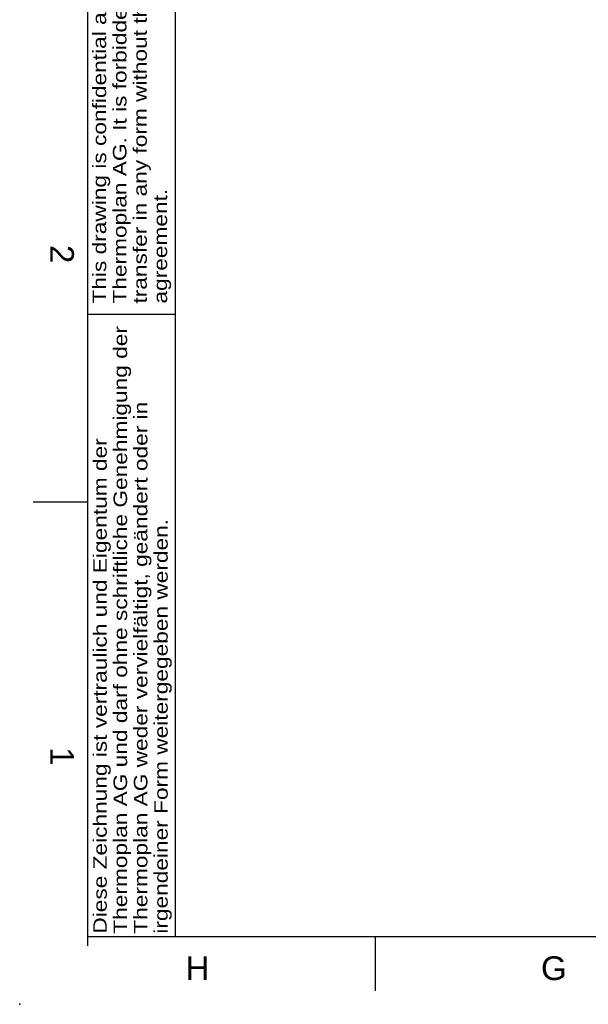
# Model space of a CAD drawing. Header units: millimetres. Extents: x -40 to 419, y 0 to 295.
# Tile 1 of 85: x 0 to 84, y 0 to 146. Entities that reach past the tile are written whole.
import ezdxf
from ezdxf import colors
from ezdxf.entities.mleader import LeaderData, LeaderLine
from ezdxf.math import Vec2, Vec3

# ---------------------------------------------------------------- set-up
doc = ezdxf.new("R2010")
doc.units = ezdxf.units.MM
for name, color, linetype in [('Cartouche', 7, 'Continuous'), ('Défaut', 7, 'Continuous'), ('Marges', 7, 'Continuous')]:
    doc.layers.add(name, color=color, linetype=linetype)
doc.styles.add('SEACAD_Arial', font='arial.ttf')

# ---------------------------------------------------------------- blocks, each defined once
blk = doc.blocks.new('_Dot')
at = {"color": 0, "linetype": 'ByBlock', "lineweight": -2}
blk.add_line((-0.5, 0), (-1, 0), dxfattribs=at)
at = {"color": 0, "linetype": 'ByBlock', "const_width": 0.5}
blk.add_lwpolyline([(-0.25, 0, 1), (0.25, 0, 1)], format="xyb", close=True, dxfattribs=at)
blk = doc.blocks.new('SE5')
at = {"layer": 'Marges', "char_height": 3.5, "width": 3.8216, "attachment_point": 1, "rotation": 270}
for s, insert in [('{\\fArial|b0||i0||c0|p34;\\C7;\\H3.5;\\W1.;2}', (8, 112.25)), ('{\\fArial|b0||i0||c0|p34;\\C7;\\H3.5;\\W1.;1}', (8, 38))]:
    blk.add_mtext(s, dxfattribs=dict(at, insert=insert))
at = {"layer": 'Marges', "char_height": 3.5, "attachment_point": 1}
for s, insert, width in [('{\\fArial|b0||i0||c0|p34;\\C7;\\H3.5;\\W1.;H}', (24.5, 7.09), 3.7133), ('{\\fArial|b0||i0||c0|p34;\\C7;\\H3.5;\\W1.;G}', (77, 7.09), 3.8044)]:
    blk.add_mtext(s, dxfattribs=dict(at, insert=insert, width=width))
blk = doc.blocks.new('SE4')
at = {"layer": 'Marges'}
blk.add_blockref('SE5', (0, 0), dxfattribs=at)
blk = doc.blocks.new('SE7')
at = {"layer": 'Défaut', "char_height": 2, "attachment_point": 1, "rotation": 90, "line_spacing_factor": 0.9, "style": 'SEACAD_Arial'}
for s, insert, width in [('{\\fArial|b0||i0||c0|p34;\\C7;\\H2.;\\W1.2;This drawing is confidential and belongs exclusively to \\P}{\\fArial|b0||i0||c0|p34;\\C7;\\H2.;\\W1.2;Thermoplan AG. It is forbidden to reproduce, to modify or \\P}{\\fArial|b0||i0||c0|p34;\\C7;\\H2.;\\W1.2;transfer in any form without the Thermoplan AG written \\P}{\\fArial|b0||i0||c0|p34;\\C7;\\H2.;\\W1.2;agreement.\\P}', (10.77, 103.59), 101.1835), ('{\\fArial|b0||i0||c0|p34;\\C7;\\H2.;\\W1.2;Diese Zeichnung ist vertraulich und Eigentum der \\P}{\\fArial|b0||i0||c0|p34;\\C7;\\H2.;\\W1.2;Thermoplan AG und darf ohne schriftliche Genehmigung der \\P}{\\fArial|b0||i0||c0|p34;\\C7;\\H2.;\\W1.2;Thermoplan AG weder vervielfältigt, geändert oder in \\P}{\\fArial|b0||i0||c0|p34;\\C7;\\H2.;\\W1.2;irgendeiner Form weitergegeben werden.\\P}', (10.86, 10.44), 96.7589)]:
    blk.add_mtext(s, dxfattribs=dict(at, insert=insert, width=width))
blk = doc.blocks.new('SE6')
at = {"layer": 'Défaut'}
blk.add_blockref('SE7', (0, 0), dxfattribs=at)

msp = doc.modelspace()

# ---------------------------------------------------------------- linework, layer by layer
at = {"layer": 'Défaut', "color": 7, "linetype": 'Continuous'}
for p, q in [((10, 194), (10, 8.639)), ((23, 10), (23, 194)), ((10, 102), (23, 102)), ((10, 10), (23, 10))]:
    msp.add_line(p, q, dxfattribs=at)
at = {"layer": 'Marges', "color": 7, "linetype": 'Continuous'}
for p, q in [((10, 287), (10, 10)), ((10, 74.25), (2, 74.25)), ((10, 10), (410, 10)), ((52.5, 10), (52.5, 2))]:
    msp.add_line(p, q, dxfattribs=at)
msp.add_point((0, 0), dxfattribs=at)

# ---------------------------------------------------------------- block references
for name in ['SE4', 'SE6']:
    msp.add_blockref(name, (0, 0))

# ---------------------------------------------------------------- leaders
at = {"layer": 'Cartouche', "color": 7, "linetype": 'Continuous'}
ml = msp.add_multileader_mtext('Standard', dxfattribs=at)
ml.set_content('{\\pxsm0.9;\\fArial|b0||i0||c0|p34;\\W1.;1 / 1\\P}', color=256)
ml.set_leader_properties()
ml.set_arrow_properties(name='DOT')
ml.build(insert=Vec2(0, 0))
ml.multileader.update_dxf_attribs({"leader_type": 0, "dogleg_length": 0, "arrow_head_size": 2})
ctx = ml.context
ctx.base_point, ctx.char_height, ctx.arrow_head_size, ctx.landing_gap_size = Vec3(399.7761, 12.1321), 2, 2, 0.7
ctx.text_align_type = 1
notes = []
notes.append((ctx, [(0, (0, 0, 0), (0, 0), (1, 0), 1, [])]))
ctx.mtext.insert, ctx.mtext.alignment = Vec3(404.0841, 13.1491), 2
for ctx, leaders in notes:
    for number, flags, end, landing, length, lines in leaders:
        leader = LeaderData()
        leader.index, (leader.has_last_leader_line, leader.has_dogleg_vector, leader.attachment_direction) = number, flags
        leader.last_leader_point, leader.dogleg_vector, leader.dogleg_length = Vec3(end), Vec3(landing), length
        for number, points, colour, breaks in lines:
            line = LeaderLine()
            line.index, line.vertices, line.color, line.breaks = number, Vec3.list(points), colors.encode_raw_color(colour), breaks
            leader.lines.append(line)
        ctx.leaders.append(leader)

doc.saveas('drawing.dxf')
